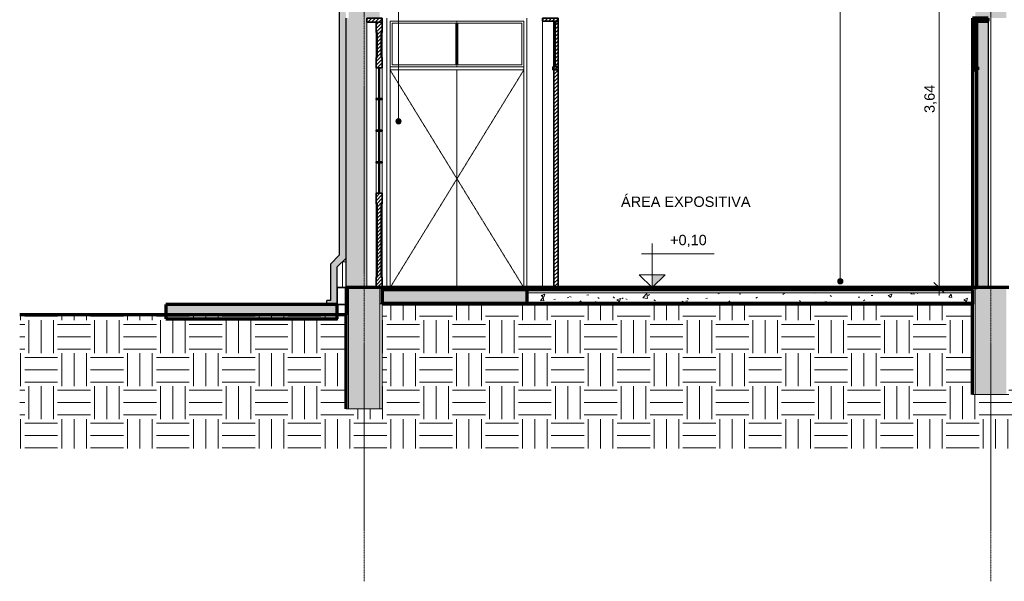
# Model space of a CAD drawing. Header units: millimetres. Extents: x -21497 to 35032, y -1993 to 8822.
# Tile 1 of 25: x -21497 to -11998, y -1803 to 3615. Entities that reach past the tile are written whole.
import ezdxf

# ---------------------------------------------------------------- set-up
doc = ezdxf.new("R2010")
doc.units = ezdxf.units.MM
doc.linetypes.add('_Tracejado pequeno', pattern=[2.25, 1.5, -0.75])
doc.linetypes.add('_Traço - ponto', pattern=[16, 12, -2, 0, -2])
for name, color, linetype, lineweight in [('A-ANNO-DIMS', 211, 'Continuous', 9), ('A-ANNO-DIMS-50', 211, 'Continuous', 9), ('A-DOOR', 31, 'Continuous', 18), ('A-DOOR-HDLN', 31, '_Tracejado pequeno', 18), ('A-FLOR', 192, 'Continuous', 18), ('A-FLOR-MCUT', 51, 'Continuous', 18), ('A-FLOR-PATT', 8, 'Continuous', 25), ('A-GENM', 13, 'Continuous', 18), ('A-WALL', 113, 'Continuous', 18), ('A-WALL-PATT', 111, 'Continuous', 70), ('G-ANNO-DIMS', 111, 'Continuous', 9), ('G-ANNO-TEXT', 231, 'Continuous', 9), ('S-GRID', 1, 'Continuous', 9)]:
    doc.layers.add(name, color=color, linetype=linetype, lineweight=lineweight)
doc.styles.add('Arial_3', font='arial.ttf', dxfattribs={"height": 100})
doc.dimstyles.new('Diagonal_-_2_0mm_Arial', dxfattribs={"dimscale": 304.8, "dimtxt": 102.02594, "dimasz": 0.328084, "dimexe": 0.246063, "dimexo": 0.0625, "dimgap": 0.024606, "dimtad": 1, "dimlfac": 0.001, "dimrnd": 0.01, "dimzin": 0, "dimdsep": 46, "dimtxsty": 'Arial_3', "dimblk1": 'OBLIQUE', "dimblk2": 'OBLIQUE', "dimsah": 1, "dimcen": 0.09, "dimdle": 0.246063, "dimadec": 0, "dimazin": 0, "dimtfac": 1, "dimtdec": 4, "dimtix": 1, "dimtmove": 0, "dimatfit": 3, "dimfxl": 0.492126, "dimfxlon": 1, "dimtvp": 1, "dimtolj": 1, "dimtzin": 0, "dimarcsym": 2})
pattern_1 = [(45, (-9383.743, 3294.04), (-17.67767, 17.67767), [])]
pattern_2 = [(0, (-9383.74, 3294.04), (317.5, 317.5), [317.5, -317.5]), (0, (-9383.74, 3413.1), (317.5, 317.5), [317.5, -317.5]), (0, (-9383.74, 3532.16), (317.5, 317.5), [317.5, -317.5]), (90, (-9344.06, 3571.85), (-317.5, 317.5), [317.5, -317.5]), (90, (-9225, 3571.85), (-317.5, 317.5), [317.5, -317.5]), (90, (-9105.93, 3571.85), (-317.5, 317.5), [317.5, -317.5])]

# ---------------------------------------------------------------- blocks, each defined once
blk = doc.blocks.new('Door_CV_Sem Chanfre - Door_CV_Sem Chanfre-4335708-CORTE E - MANTER _ CONSTRUIR')
at = {"layer": 'A-DOOR'}
h = blk.add_hatch(dxfattribs=at)
h.set_pattern_fill('FP_1', color=256, style=0, pattern_type=2)
h.set_pattern_definition(pattern_1)
h.paths.add_polyline_path([(-18148.5, 3590), (-17998.5, 3590), (-17998.5, 3630), (-18148.5, 3630)], flags=0)
h = blk.add_hatch(dxfattribs=at)
h.set_pattern_fill('FP_1', color=256, style=0, pattern_type=2)
h.set_pattern_definition(pattern_1)
h.paths.add_polyline_path([(-17998.5, 1030), (-17998.5, 1130), (-18008.5, 1130), (-18008.5, 1840), (-17998.5, 1840), (-17998.5, 1940), (-18058.5, 1940), (-18058.5, 1840), (-18048.5, 1840), (-18048.5, 1130), (-18058.5, 1130), (-18058.5, 1030)], flags=0)
h.paths.add_polyline_path([(-17998.5, 2235), (-17998.5, 2245), (-18058.5, 2245), (-18058.5, 2235)], flags=0)
h.paths.add_polyline_path([(-18058.5, 2540), (-17998.5, 2540), (-17998.5, 2550), (-18058.5, 2550)], flags=0)
h.paths.add_polyline_path([(-17998.5, 2845), (-17998.5, 2855), (-18058.5, 2855), (-18058.5, 2845)], flags=0)
h.paths.add_polyline_path([(-17998.5, 3150), (-17998.5, 3250), (-18008.5, 3250), (-18008.5, 3490), (-17998.5, 3490), (-17998.5, 3590), (-18058.5, 3590), (-18058.5, 3490), (-18048.5, 3490), (-18048.5, 3250), (-18058.5, 3250), (-18058.5, 3150)], flags=0)
at = {"layer": 'A-DOOR', "lineweight": 35}
for p, q in [((-18148.5, 3630), (-18148.5, 3590)), ((-17998.5, 3630), (-18148.5, 3630)), ((-17998.5, 3590), (-17998.5, 3630)), ((-18148.5, 3590), (-17998.5, 3590)), ((-17998.5, 3590), (-18058.5, 3590)), ((-18058.5, 3590), (-18058.5, 3490)), ((-17998.5, 3490), (-17998.5, 3590)), ((-18058.5, 3490), (-18048.5, 3490)), ((-18048.5, 3490), (-18048.5, 3250)), ((-18008.5, 3250), (-18008.5, 3490)), ((-18008.5, 3490), (-17998.5, 3490)), ((-18048.5, 3250), (-18058.5, 3250)), ((-18058.5, 3250), (-18058.5, 3150)), ((-17998.5, 3250), (-18008.5, 3250)), ((-17998.5, 3150), (-17998.5, 3250)), ((-18058.5, 3150), (-17998.5, 3150)), ((-18026, 3150), (-18031, 3150)), ((-18031, 3150), (-18031, 2855)), ((-18026, 2855), (-18026, 3150)), ((-17998.5, 2855), (-18058.5, 2855)), ((-18058.5, 2855), (-18058.5, 2845)), ((-18031, 2855), (-18026, 2855)), ((-17998.5, 2845), (-17998.5, 2855)), ((-18058.5, 2845), (-17998.5, 2845)), ((-18026, 2845), (-18031, 2845)), ((-18031, 2845), (-18031, 2550)), ((-18026, 2550), (-18026, 2845)), ((-17998.5, 2550), (-18058.5, 2550)), ((-18058.5, 2550), (-18058.5, 2540)), ((-18058.5, 2540), (-17998.5, 2540)), ((-18031, 2550), (-18026, 2550)), ((-18026, 2540), (-18031, 2540)), ((-18031, 2540), (-18031, 2245)), ((-18026, 2245), (-18026, 2540)), ((-17998.5, 2540), (-17998.5, 2550)), ((-17998.5, 2245), (-18058.5, 2245)), ((-18058.5, 2245), (-18058.5, 2235)), ((-18058.5, 2235), (-17998.5, 2235)), ((-18031, 2245), (-18026, 2245)), ((-18026, 2235), (-18031, 2235)), ((-18031, 2235), (-18031, 1940)), ((-18026, 1940), (-18026, 2235)), ((-17998.5, 2235), (-17998.5, 2245)), ((-17998.5, 1940), (-18058.5, 1940)), ((-18058.5, 1940), (-18058.5, 1840)), ((-18031, 1940), (-18026, 1940)), ((-17998.5, 1840), (-17998.5, 1940)), ((-18058.5, 1840), (-18048.5, 1840)), ((-18048.5, 1840), (-18048.5, 1130)), ((-18008.5, 1130), (-18008.5, 1840)), ((-18008.5, 1840), (-17998.5, 1840)), ((-18048.5, 1130), (-18058.5, 1130)), ((-18058.5, 1130), (-18058.5, 1030)), ((-17998.5, 1130), (-18008.5, 1130)), ((-17998.5, 1030), (-17998.5, 1130)), ((-18058.5, 1030), (-17998.5, 1030))]:
    blk.add_line(p, q, dxfattribs=at)
at = {"layer": 'A-DOOR'}
for p, q in [((-18148.5, 1030), (-18148.5, 3590)), ((-18058.5, 3250), (-18058.5, 3490)), ((-17998.5, 3490), (-17998.5, 3250)), ((-18058.5, 2855), (-18058.5, 3150)), ((-17998.5, 3150), (-17998.5, 2855)), ((-18058.5, 2550), (-18058.5, 2845)), ((-17998.5, 2845), (-17998.5, 2550)), ((-18058.5, 2245), (-18058.5, 2540)), ((-17998.5, 2540), (-17998.5, 2245)), ((-18058.5, 1940), (-18058.5, 2235)), ((-17998.5, 2235), (-17998.5, 1940)), ((-18058.5, 1130), (-18058.5, 1840)), ((-17998.5, 1840), (-17998.5, 1130))]:
    blk.add_line(p, q, dxfattribs=at)
blk = doc.blocks.new('porta dupla - P02 - 1_35 x 2_60 m-4336731-CORTE E - MANTER _ CONSTRUIR')
at = {"layer": 'A-DOOR'}
for p, q in [((-17923.5, 1030), (-17923.5, 3600)), ((-17923.5, 3600), (-16633.5, 3600)), ((-17903.5, 3580), (-17903.5, 3180)), ((-17288.5, 3580), (-17903.5, 3580)), ((-17288.5, 3180), (-17288.5, 3580)), ((-17278.5, 3600), (-17278.5, 3160)), ((-17278.5, 3600), (-17278.5, 3160)), ((-16653.5, 3580), (-17268.5, 3580)), ((-17268.5, 3580), (-17268.5, 3180)), ((-16653.5, 3180), (-16653.5, 3580)), ((-16633.5, 3600), (-16633.5, 1030)), ((-16633.5, 3160), (-17923.5, 3160)), ((-17288.5, 3180), (-17903.5, 3180)), ((-16653.5, 3180), (-17268.5, 3180)), ((-17923.5, 3130), (-16633.5, 3130)), ((-17278.5, 3130), (-17278.5, 1030)), ((-17278.5, 3130), (-17278.5, 1030))]:
    blk.add_line(p, q, dxfattribs=at)
at = {"layer": 'A-DOOR-HDLN'}
for p, q in [((-17923.5, 3130), (-16633.5, 3130)), ((-17923.5, 3130), (-17278.5, 2080)), ((-16633.5, 3130), (-17278.5, 2080)), ((-17278.5, 2080), (-17923.5, 1030)), ((-17278.5, 2080), (-16633.5, 1030))]:
    blk.add_line(p, q, dxfattribs=at)
blk = doc.blocks.new('porta dupla - P04 - 1_19 x 2_60 m-4336733-CORTE E - MANTER _ CONSTRUIR')
at = {"layer": 'A-DOOR'}
h = blk.add_hatch(dxfattribs=at)
h.set_pattern_fill('FP_1', color=256, style=0, pattern_type=2)
h.set_pattern_definition(pattern_1)
h.paths.add_polyline_path([(-16453.5, 3600), (-16303.5, 3600), (-16303.5, 3630), (-16453.5, 3630)], flags=0)
h = blk.add_hatch(dxfattribs=at)
h.set_pattern_fill('FP_1', color=256, style=0, pattern_type=2)
h.set_pattern_definition(pattern_1)
h.paths.add_polyline_path([(-16343.5, 1030), (-16303.5, 1030), (-16303.5, 3600), (-16343.5, 3600), (-16343.5, 1589.3)], flags=0)
h = blk.add_hatch(dxfattribs=at)
h.set_pattern_fill('FP_1', color=256, style=0, pattern_type=2)
h.set_pattern_definition(pattern_1)
h.paths.add_polyline_path([(-16323.5, 3160), (-16323.5, 3180), (-16343.5, 3180), (-16343.5, 3160)], flags=0)
h.paths.add_polyline_path([(-16323.5, 3580), (-16323.5, 3600), (-16343.5, 3600), (-16343.5, 3580)], flags=0)
h = blk.add_hatch(dxfattribs=at)
h.set_pattern_fill('FP_1', color=256, style=0, pattern_type=2)
h.set_pattern_definition(pattern_1)
h.paths.add_polyline_path([(-16303.5, 3130), (-16303.5, 3160), (-16353.5, 3160), (-16353.5, 3130)], flags=0)
at = {"layer": 'A-DOOR', "lineweight": 35}
for p, q in [((-16303.5, 3630), (-16453.5, 3630)), ((-16453.5, 3630), (-16453.5, 3600)), ((-16303.5, 3600), (-16303.5, 3630)), ((-16453.5, 3600), (-16303.5, 3600)), ((-16303.5, 3600), (-16343.5, 3600)), ((-16343.5, 3600), (-16343.5, 1030)), ((-16323.5, 3600), (-16343.5, 3600)), ((-16343.5, 3600), (-16343.5, 3580)), ((-16343.5, 3580), (-16323.5, 3580)), ((-16329.5, 3580), (-16337.5, 3580)), ((-16337.5, 3580), (-16337.5, 3180)), ((-16329.5, 3180), (-16329.5, 3580)), ((-16323.5, 3580), (-16323.5, 3600)), ((-16303.5, 1030), (-16303.5, 3600)), ((-16353.5, 3160), (-16353.5, 3130)), ((-16303.5, 3160), (-16353.5, 3160)), ((-16323.5, 3180), (-16343.5, 3180)), ((-16343.5, 3180), (-16343.5, 3160)), ((-16343.5, 3160), (-16323.5, 3160)), ((-16337.5, 3180), (-16329.5, 3180)), ((-16323.5, 3160), (-16323.5, 3180)), ((-16303.5, 3130), (-16303.5, 3160)), ((-16353.5, 3130), (-16303.5, 3130)), ((-16343.5, 1030), (-16303.5, 1030))]:
    blk.add_line(p, q, dxfattribs=at)
at = {"layer": 'A-DOOR'}
blk.add_line((-16453.5, 1030), (-16453.5, 3600), dxfattribs=at)
blk = doc.blocks.new('porta dupla - PN05 - 1_30 x 2_60 m-4336725-CORTE E - MANTER _ CONSTRUIR')
at = {"layer": 'A-DOOR', "lineweight": 25}
for color, points in [(173, [(-12153.5, 3600), (-12153.5, 3630), (-12303.5, 3630), (-12303.5, 3600)]), (173, [(-12263.5, 1030), (-12263.5, 3600), (-12303.5, 3600), (-12303.5, 1030)]), (173, [(-12277.5, 3180), (-12269.5, 3180), (-12269.5, 3580), (-12277.5, 3580)]), (254, [(-12153.5, 1030), (-12153.5, 3600), (-12263.5, 3600), (-12263.5, 3160), (-12253.5, 3160), (-12253.5, 3130), (-12263.5, 3130), (-12263.5, 1030)]), (173, [(-12303.5, 3130), (-12253.5, 3130), (-12253.5, 3160), (-12303.5, 3160)])]:
    blk.add_hatch(color=color, dxfattribs=at).paths.add_polyline_path(points, flags=0)
h = blk.add_hatch(color=173, dxfattribs=at)
h.paths.add_polyline_path([(-12263.5, 3160), (-12263.5, 3180), (-12283.5, 3180), (-12283.5, 3160)], flags=0)
h.paths.add_polyline_path([(-12263.5, 3580), (-12263.5, 3600), (-12283.5, 3600), (-12283.5, 3580)], flags=0)
at = {"layer": 'A-DOOR', "color": 7, "lineweight": 70}
for p, q in [((-12303.5, 3630), (-12303.5, 3600)), ((-12153.5, 3630), (-12303.5, 3630)), ((-12153.5, 3600), (-12153.5, 3630)), ((-12303.5, 3600), (-12153.5, 3600)), ((-12263.5, 3600), (-12303.5, 3600)), ((-12303.5, 3600), (-12303.5, 1030)), ((-12283.5, 3600), (-12283.5, 3580)), ((-12263.5, 3600), (-12283.5, 3600)), ((-12283.5, 3580), (-12263.5, 3580)), ((-12277.5, 3580), (-12277.5, 3180)), ((-12269.5, 3580), (-12277.5, 3580)), ((-12269.5, 3180), (-12269.5, 3580)), ((-12263.5, 1030), (-12263.5, 3600)), ((-12263.5, 3580), (-12263.5, 3600)), ((-12253.5, 3160), (-12303.5, 3160)), ((-12303.5, 3160), (-12303.5, 3130)), ((-12283.5, 3180), (-12283.5, 3160)), ((-12263.5, 3180), (-12283.5, 3180)), ((-12283.5, 3160), (-12263.5, 3160)), ((-12277.5, 3180), (-12269.5, 3180)), ((-12263.5, 3160), (-12263.5, 3180)), ((-12253.5, 3130), (-12253.5, 3160)), ((-12303.5, 3130), (-12253.5, 3130)), ((-12303.5, 1030), (-12263.5, 1030))]:
    blk.add_line(p, q, dxfattribs=at)
at = {"layer": 'A-DOOR', "color": 5, "lineweight": 25}
blk.add_line((-12153.5, 3600), (-12153.5, 1030), dxfattribs=at)
blk = doc.blocks.new('Generic Models 1 - Generic Models 24-4258923-CORTE E - MANTER _ CONSTRUIR')
at = {"layer": 'A-GENM', "lineweight": 25}
blk.add_hatch(color=254, dxfattribs=at).paths.add_polyline_path([(-18433.5, 867.5), (-18433.5, 1230), (-18348.5, 1315), (-18348.5, 3669.1), (-18356.1, 3695.1), (-18358.5, 3722.1), (-18369.1, 3726.5), (-18373.5, 3737.1), (-18369.1, 3747.7), (-18358.5, 3752.1), (-18358.5, 3938), (-18361.4, 3950.5), (-18368.5, 3961.3), (-18368.5, 3996.4), (-18373.4, 4021.9), (-18388.5, 4043), (-18388.5, 4083), (-18403.2, 4087.8), (-18412.3, 4100.3), (-18412.3, 4115.7), (-18403.2, 4128.2), (-18388.5, 4133), (-18388.5, 4158), (-18348.5, 4158), (-18348.5, 4864.4), (-18651.9, 5103.8), (-18651.9, 5173.8), (-18716.9, 5173.8), (-18716.9, 5072.3), (-18413.5, 4832.9), (-18413.5, 1341.9), (-18498.5, 1256.9), (-18498.5, 907.5), (-18533.5, 907.5), (-18533.5, 867.5), (-18458.5, 867.5)], flags=0)
at = {"layer": 'A-GENM', "color": 5, "lineweight": 25}
for p, q in [((-18413.5, 4832.9), (-18413.5, 1341.9)), ((-18413.5, 1341.9), (-18498.5, 1256.9)), ((-18498.5, 1256.9), (-18498.5, 907.5)), ((-18433.5, 1230), (-18348.5, 1315)), ((-18433.5, 1030), (-18433.5, 1230)), ((-18533.5, 867.5), (-18533.5, 907.5)), ((-18498.5, 907.5), (-18533.5, 907.5))]:
    blk.add_line(p, q, dxfattribs=at)
blk = doc.blocks.new('Embasamento - Embasamento-4325691-CORTE E - MANTER _ CONSTRUIR')
at = {"layer": 'A-GENM'}
for p, q in [((-18383.5, 1280), (-18383.5, 1030)), ((-18348.5, 1280), (-18383.5, 1280)), ((-18348.5, 1280), (-18348.5, 1030)), ((-18433.5, 865), (-18348.5, 865)), ((-18433.5, 780), (-18348.5, 780))]:
    blk.add_line(p, q, dxfattribs=at)
at = {"layer": 'A-GENM', "lineweight": 35}
for p, q in [((-18348.5, 1030), (-18433.5, 1030)), ((-18433.5, 1030), (-18433.5, 867.8)), ((-18348.5, 867.8), (-18348.5, 1030)), ((-18433.5, 867.8), (-18348.5, 867.8))]:
    blk.add_line(p, q, dxfattribs=at)
blk = doc.blocks.new('Spot Elevations - Spot elevation - Corte-10531-CORTE E - MANTER _ CONSTRUIR')
at = {"layer": 'G-ANNO-DIMS'}
blk.add_hatch(color=256, dxfattribs=at).paths.add_polyline_path([(-15271, 1155), (-15396, 1030), (-15396, 1155)], flags=0)
for p, q in [((-15396, 1155), (-15396, 1455)), ((-14797.2, 1355), (-15497.2, 1355)), ((-15521, 1155), (-15271, 1155)), ((-15396, 1030), (-15521, 1155)), ((-15521, 1155), (-15271, 1155)), ((-15271, 1155), (-15396, 1030)), ((-15396, 1030), (-15396, 1155)), ((-15396, 1155), (-15396, 1030))]:
    blk.add_line(p, q, dxfattribs=at)
blk = doc.blocks.new('DIMBLOCK3-CORTE E - MANTER _ CONSTRUIR')
at = {"layer": 'A-ANNO-DIMS-50'}
for p, q in [((-12477.2, 4671.9), (-12702.2, 4671.9)), ((-12627.2, 4746.9), (-12627.2, 955)), ((-12627.2, 4671.9), (-12477.2, 4671.9)), ((-12477.2, 1030), (-12702.2, 1030)), ((-12627.2, 1030), (-12477.2, 1030))]:
    blk.add_line(p, q, dxfattribs=at)
at = {"layer": 'A-ANNO-DIMS-50', "lineweight": 18}
for p, q in [((-12627.2, 4671.9), (-12677.2, 4721.9)), ((-12627.2, 4671.9), (-12577.2, 4621.9)), ((-12627.2, 1030), (-12677.2, 1080)), ((-12627.2, 1030), (-12577.2, 980))]:
    blk.add_line(p, q, dxfattribs=at)
at = {"layer": 'A-ANNO-DIMS-50', "color": 0, "insert": (-12769.2, 2715.3), "char_height": 100, "width": 325.653, "attachment_point": 1, "rotation": 90, "line_spacing_factor": 0.941778, "style": 'Arial_3'}
blk.add_mtext('3,64', dxfattribs=at)
blk = doc.blocks.new('_Oblique')
at = {"color": 0, "linetype": 'ByBlock', "lineweight": -2}
blk.add_line((-0.5, -0.5), (0.5, 0.5), dxfattribs=at)

msp = doc.modelspace()

# ---------------------------------------------------------------- hatches: boundary and pattern name
at = {"layer": 'A-FLOR-PATT', "lineweight": 18}
for points in [[(-16954.46, 1010), (-16303.492, 1010), (-16303.492, 1030), (-17998.492, 1030), (-17998.492, 1010), (-17711.533, 1010)], [(-17998.492, 880), (-16603.492, 880), (-16603.492, 1010), (-17998.492, 1010)], [(-19225.679, 727.511), (-18433.492, 727.511), (-18433.492, 867.521), (-20085.566, 867.521), (-20085.566, 727.511), (-19982.751, 727.511)]]:
    msp.add_hatch(color=171, dxfattribs=at).paths.add_polyline_path(points, flags=0)
h = msp.add_hatch(dxfattribs=at)
h.set_pattern_fill('FP_2', color=256, style=0, pattern_type=2)
h.set_pattern_definition([(50, (-9383.74, 3294.04), (364.368, -31.878), [38.1, -419.1]), (355, (-9383.74, 3294.04), (-70.486, 382.113), [30.48, -335.28]), (100.451, (-9353.38, 3291.38), (293.885, 350.233), [32.38, -356.18]), (46.184, (-9383.74, 3395.64), (542.158, -84.086), [57.15, -628.65]), (96.636, (-9338.56, 3388.63), (474.805, 494.855), [48.57, -534.27]), (351.184, (-9383.74, 3395.64), (474.81, 494.85), [45.72, -502.92]), (21, (-9332.94, 3370.24), (303.228, -204.53), [38.1, -419.1]), (326, (-9332.94, 3370.24), (123.604, 368.376), [30.48, -335.28]), (71.451, (-9307.67, 3353.2), (426.834, 163.843), [32.38, -356.18]), (37.5, (-9383.74, 3294.04), (6.1766, 169.1102), [16.764, -314.452, 16.764, -323.596, -336.55]), (37.5, (-9383.74, 3294.04), (6.1766, 169.1102), [-671.576, 16.764, -319.786]), (7.5, (-9383.74, 3294.04), (133.639, 200.3615), [16.764, -177.292, 16.764, -306.832, -128.27]), (7.5, (-9383.74, 3294.04), (133.639, 200.3615), [-517.652, 16.764, -111.506]), (327.5, (-9497.03, 3294.04), (271.1818, -11.4584), [16.764, -110.236, 16.764, -379.476, -525.78]), (327.5, (-9497.03, 3294.04), (271.1818, -11.4584), [-523.24, 16.764, -509.016]), (317.5, (-9547.83, 3294.04), (296.2585, 50.853), [16.764, -148.336, 16.764, -246.38, -373.38]), (317.5, (-9547.83, 3294.04), (296.2585, 50.853), [-428.244, 16.764, -356.616])])
h.paths.add_polyline_path([(-12412.023, 880), (-12303.492, 880), (-12303.492, 980), (-16603.492, 980), (-16603.492, 880), (-15440.314, 880)], flags=0)
h = msp.add_hatch(dxfattribs=at)
h.set_pattern_fill('FP_3', color=256, style=0, pattern_type=2)
h.set_pattern_definition(pattern_2)
h.paths.add_polyline_path([(-18130.034, -523.351), (-12303.492, -523.351), (-12303.492, 870), (-17998.492, 870), (-17998.492, -140), (-18348.492, -140), (-18348.492, -523.351), (-18131.594, -523.351)], flags=0)
h.paths.add_polyline_path([(-3327.148, -523.351), (-3158.492, -523.351), (-3158.492, 870), (-5773.492, 870), (-5773.492, -523.351), (-4745.06, -523.351)], flags=0)
h = msp.add_hatch(dxfattribs=at)
h.set_pattern_fill('FP_3', color=256, style=0, pattern_type=2)
h.set_pattern_definition(pattern_2)
h.paths.add_polyline_path([(-21496.897, -523.351), (-18348.492, -523.351), (-18348.492, 767.521), (-21496.897, 767.521), (-21496.897, 411.06)], flags=0)
h = msp.add_hatch(dxfattribs=at)
h.set_pattern_fill('FP_3', color=256, style=0, pattern_type=2)
h.set_pattern_definition(pattern_2)
h.paths.add_polyline_path([(-12120.012, -523.351), (-5773.492, -523.351), (-5773.492, 350), (-5793.492, 350), (-5793.492, 0), (-6093.492, 0), (-6093.492, 350), (-11953.492, 350), (-11953.492, 0), (-12303.492, 0), (-12303.492, -523.351), (-12121.323, -523.351)], flags=0)
at = {"layer": 'A-WALL'}
msp.add_hatch(color=254, dxfattribs=at).paths.add_polyline_path([(-18345.992, 1030), (-18148.492, 1030), (-18148.492, 3630), (-18348.492, 3630), (-18348.492, 1030)], flags=0)
at = {"layer": 'A-WALL-PATT'}
h = msp.add_hatch(color=256, dxfattribs=at)
h.paths.add_polyline_path([(-18023.492, -140), (-18023.492, 1030), (-18323.492, 1030), (-18323.492, -140)], flags=0)
h.paths.add_polyline_path([(-18090.069, 3630), (-18023.492, 3630), (-18023.492, 5328.7), (-18323.492, 5328.7), (-18323.492, 3630)], flags=0)
h = msp.add_hatch(color=256, dxfattribs=at)
h.paths.add_polyline_path([(-11978.492, 0), (-11978.492, 1030), (-12278.492, 1030), (-12278.492, 0)], flags=0)
h.paths.add_polyline_path([(-12033.486, 3630), (-11978.492, 3630), (-11978.492, 5328.7), (-12278.492, 5328.7), (-12278.492, 3630)], flags=0)
at = {"layer": 'G-ANNO-TEXT'}
h = msp.add_hatch(color=250, dxfattribs=at)
edge = h.paths.add_edge_path(flags=0)
edge.add_arc((-17841.627, 2634.547), 25, 0, 360)
h = msp.add_hatch(color=250, dxfattribs=at)
edge = h.paths.add_edge_path(flags=0)
edge.add_arc((-13579.897, 1091.002), 25, 0, 360)

# ---------------------------------------------------------------- linework, layer by layer
at = {"layer": 'A-FLOR', "lineweight": 70}
for p, q in [((-12303.492, 1030), (-17998.492, 1030)), ((-12303.492, 1010), (-17998.492, 1010)), ((-16603.492, 1010), (-16603.492, 880)), ((-16303.492, 1030), (-16303.492, 1010)), ((-17998.492, 880), (-12303.492, 880)), ((-12303.492, 870), (-17998.492, 870)), ((-12303.492, 0), (-12303.492, 870)), ((-18348.492, 767.521), (-21496.897, 767.521)), ((-18348.492, -140), (-18348.492, 767.521))]:
    msp.add_line(p, q, dxfattribs=at)
at = {"layer": 'A-FLOR', "color": 7, "lineweight": 70}
for p, q in [((-17998.492, 1030), (-17998.492, 880)), ((-18433.492, 867.521), (-20085.566, 867.521)), ((-20085.566, 867.521), (-20085.566, 727.511)), ((-18433.492, 727.511), (-18433.492, 867.521)), ((-20085.566, 727.511), (-18433.492, 727.511))]:
    msp.add_line(p, q, dxfattribs=at)
at = {"layer": 'A-FLOR-MCUT'}
msp.add_line((-12303.492, 980), (-16603.492, 980), dxfattribs=at)
at = {"layer": 'A-WALL', "color": 5, "lineweight": 25}
msp.add_line((-18348.492, 1030), (-18348.492, 3630), dxfattribs=at)
at = {"layer": 'A-WALL'}
for p, q in [((-17953.492, 1030), (-17953.492, 3630)), ((-16603.492, 1030), (-16603.492, 3630)), ((-12128.492, 3630), (-12128.492, 1030)), ((-18345.992, 1030), (-18345.992, -140)), ((-18323.492, 1030), (-18323.492, -140)), ((-18023.492, 1030), (-18023.492, -140)), ((-18000.992, 1030), (-18000.992, -140)), ((-12303.492, 1030), (-12303.492, 1010)), ((-12300.992, 1030), (-12300.992, 0)), ((-12278.492, 1030), (-12278.492, 0)), ((-17998.492, -140), (-17998.492, 870)), ((-12303.492, 0), (-11953.492, 0)), ((-18348.492, -140), (-17998.492, -140))]:
    msp.add_line(p, q, dxfattribs=at)
at = {"layer": 'A-WALL', "lineweight": 70}
for p, q in [((-18348.492, 1030), (-18348.492, 767.521)), ((-17998.492, 1030), (-18348.492, 1030)), ((-11953.492, 1030), (-12303.492, 1030)), ((-12303.492, 1010), (-12303.492, 870)), ((-17998.492, 870), (-17998.492, 880))]:
    msp.add_line(p, q, dxfattribs=at)
at = {"layer": 'G-ANNO-TEXT', "color": 250}
for p, q in [((-17841.627, 2634.547), (-17841.627, 6934.333)), ((-13579.897, 1091.002), (-13579.897, 6934.333))]:
    msp.add_line(p, q, dxfattribs=at)
for centre in [(-17841.627, 2634.547), (-13579.897, 1091.002)]:
    msp.add_circle(centre, 25, dxfattribs=at)
at = {"layer": 'S-GRID', "linetype": '_Traço - ponto'}
for p, q in [((-18173.492, -1803.164), (-18173.492, 8321.869)), ((-12128.492, -1803.164), (-12128.492, 8321.869))]:
    msp.add_line(p, q, dxfattribs=at)

# ---------------------------------------------------------------- block references
at = {"layer": 'A-DOOR'}
for name in ['Door_CV_Sem Chanfre - Door_CV_Sem Chanfre-4335708-CORTE E - MANTER _ CONSTRUIR', 'porta dupla - P04 - 1_19 x 2_60 m-4336733-CORTE E - MANTER _ CONSTRUIR', 'porta dupla - P02 - 1_35 x 2_60 m-4336731-CORTE E - MANTER _ CONSTRUIR']:
    msp.add_blockref(name, (0, 0), dxfattribs=at)
at = {"layer": 'A-DOOR', "color": 5, "lineweight": 25}
msp.add_blockref('porta dupla - PN05 - 1_30 x 2_60 m-4336725-CORTE E - MANTER _ CONSTRUIR', (0, 0), dxfattribs=at)
at = {"layer": 'A-GENM', "color": 5, "lineweight": 25}
msp.add_blockref('Generic Models 1 - Generic Models 24-4258923-CORTE E - MANTER _ CONSTRUIR', (0, 0), dxfattribs=at)
at = {"layer": 'A-GENM'}
msp.add_blockref('Embasamento - Embasamento-4325691-CORTE E - MANTER _ CONSTRUIR', (0, 0), dxfattribs=at)
at = {"layer": 'G-ANNO-DIMS'}
msp.add_blockref('Spot Elevations - Spot elevation - Corte-10531-CORTE E - MANTER _ CONSTRUIR', (0, 0), dxfattribs=at)

# ---------------------------------------------------------------- texts
at = {"layer": 'G-ANNO-DIMS', "insert": (-15222.031, 1539.532), "char_height": 100, "width": 422.3698, "attachment_point": 1, "line_spacing_factor": 0.941778, "style": 'Arial_3'}
msp.add_mtext('+0,10', dxfattribs=at)
at = {"layer": 'G-ANNO-TEXT', "color": 7, "insert": (-15695.696, 1909.184), "char_height": 100, "width": 1551.26531, "attachment_point": 1, "style": 'Arial_3'}
msp.add_mtext('ÁREA EXPOSITIVA', dxfattribs=at)

# ---------------------------------------------------------------- dimensions: what is measured, and where the dimension line sits
at = {"layer": 'A-ANNO-DIMS'}
dim = msp.add_linear_dim(base=(-12627.176, 1030), p1=(-12477.176, 4671.934), p2=(-12477.176, 1030), angle=90, dimstyle='Diagonal_-_2_0mm_Arial', override={"dimpost": '<>', "dimfxl": 3641.933839}, dxfattribs=at)
dim.commit()
dim.dimension.update_dxf_attribs({"geometry": 'DIMBLOCK3-CORTE E - MANTER _ CONSTRUIR', "text_midpoint": (-12685.768, 2850.967)})

doc.saveas('drawing.dxf')
